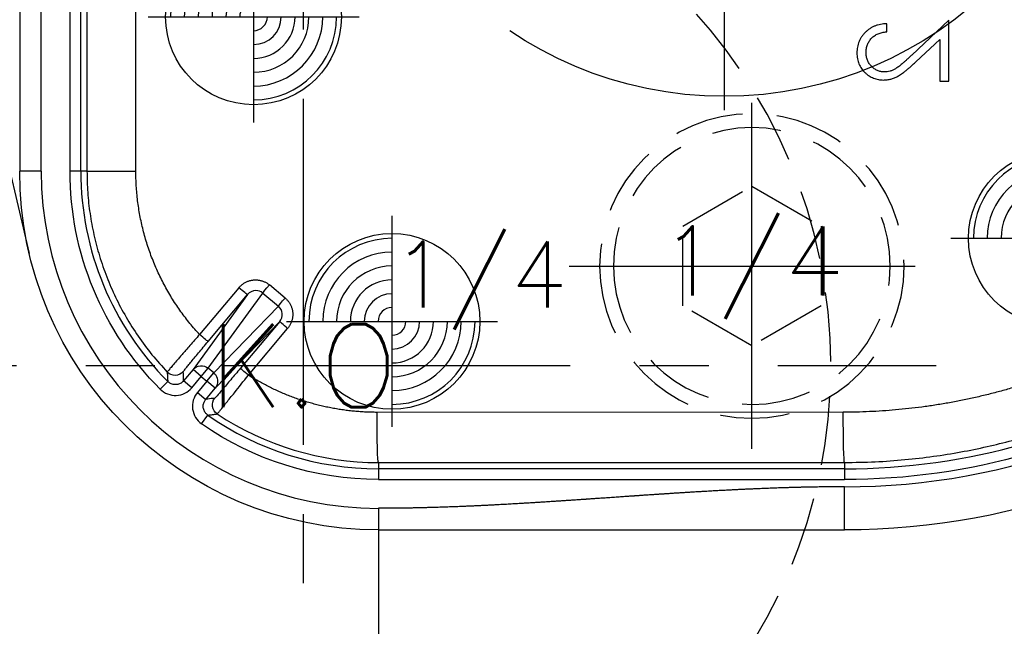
# Model space of a CAD drawing. Extents: x 2651 to 7771, y -1163 to 1075.
# Tile 56 of 256: x 4085 to 4121, y 23 to 45. Entities that reach past the tile are written whole.
import ezdxf
from ezdxf.enums import TextEntityAlignment as Align

# ---------------------------------------------------------------- set-up
doc = ezdxf.new("R2010")
doc.units = 0
doc.header["$LTSCALE"] = 10
for name, pattern in [('CENTER', [2, 1.25, -0.25, 0.25, -0.25]), ('CNSCEN', [17, 15, -1, 0, -1]), ('CNSHID', [4, 3, -1]), ('HIDDEN', [0.375, 0.25, -0.125])]:
    doc.linetypes.add(name, pattern=pattern)
doc.layers.get('0').update_dxf_attribs({"linetype": 'CONTINUOUS'})
doc.layers.get('Defpoints').update_dxf_attribs({"linetype": 'CONTINUOUS'})
for name, color, linetype in [('1', 7, 'CONTINUOUS'), ('9', 3, 'CONTINUOUS'), ('CEN', 1, 'CENTER'), ('COOL', 150, 'HIDDEN'), ('DIM', 3, 'CONTINUOUS'), ('HIDDEN', 6, 'HIDDEN'), ('PART', 7, 'CONTINUOUS'), ('PIN', 3, 'CONTINUOUS'), ('TEXT', 4, 'CONTINUOUS'), ('WL1-HL', 4, 'CNSHID'), ('WOR1-CL', 1, 'CNSCEN'), ('WOR1-DL', 7, 'CONTINUOUS')]:
    doc.layers.add(name, color=color, linetype=linetype)
doc.styles.add('china', font='txt')
doc.styles.get("Standard").update_dxf_attribs({"font": 'romans.shx'})
doc.dimstyles.new('MM& INCH5', dxfattribs={"dimtxt": 5, "dimasz": 2.5, "dimexe": 1, "dimexo": 0.5, "dimtad": 0, "dimrnd": 1.38778e-17, "dimzin": 9, "dimdsep": 46, "dimtxsty": 'Standard', "dimblk": 'CLOSED', "dimcen": 0, "dimclrd": 3, "dimclre": 3, "dimclrt": 3, "dimazin": 2, "dimtfac": 0.75, "dimtofl": 0, "dimtmove": 0, "dimatfit": 3, "dimfxl": 0, "dimtolj": 1, "dimarcsym": 0})

# ---------------------------------------------------------------- blocks, each defined once
blk = doc.blocks.new('DSD')
at = {"layer": '1', "color": 7, "linetype": 'Continuous'}
for p, q in [((451.7, 500.646), (459.524, 467.445)), ((459.179, 497.134), (459.179, 470.416)), ((492.74, 475.872), (491.4, 474.616)), ((492.74, 473.672), (492.74, 475.872)), ((490.498, 475.457), (490.498, 475.747)), ((491.543, 474.368), (492.408, 475.179)), ((492.408, 475.179), (492.408, 473.672)), ((492.408, 473.672), (492.74, 473.672))]:
    blk.add_line(p, q, dxfattribs=at)
at = {"layer": '1', "color": 110, "linetype": 'Continuous'}
blk.add_line((459.956, 470.416), (459.956, 497.134), dxfattribs=at)
at = {"layer": '1', "color": 252, "linetype": 'Continuous'}
for p, q in [((459.956, 470.416), (459.956, 497.134)), ((460.995, 482.542), (460.995, 470.416)), ((461.384, 470.416), (461.384, 482.542)), ((461.608, 482.319), (461.608, 470.416)), ((463.374, 470.416), (463.374, 482.306)), ((459.956, 470.416), (459.179, 470.416)), ((461.384, 470.416), (460.995, 470.416)), ((461.608, 470.416), (461.384, 470.416)), ((461.608, 470.416), (463.374, 470.416)), ((468.765, 465.838), (468.196, 466.313)), ((467.404, 465.96), (465.442, 463.254)), ((467.096, 466.21), (465.676, 464.517)), ((465.984, 464.267), (467.404, 465.96)), ((465.987, 463.3), (467.958, 466.018)), ((467.958, 466.018), (468.527, 465.543)), ((468.527, 465.543), (466.191, 463.129)), ((466.241, 462.583), (468.569, 464.99)), ((468.569, 464.99), (467.15, 463.299)), ((467.438, 463.049), (468.857, 464.74)), ((465.442, 463.254), (465.1, 462.846)), ((465.739, 463.004), (465.442, 463.254)), ((465.739, 463.004), (465.987, 463.3)), ((465.943, 462.833), (466.191, 463.129)), ((466.191, 463.129), (465.987, 463.3)), ((464.527, 462.821), (464.252, 462.547)), ((465.397, 462.596), (465.1, 462.846)), ((465.397, 462.596), (465.739, 463.004)), ((465.943, 462.833), (465.601, 462.426)), ((465.739, 463.004), (465.943, 462.833)), ((466.241, 462.583), (465.943, 462.833)), ((465.601, 462.426), (465.899, 462.176)), ((465.899, 462.176), (466.241, 462.583)), ((488.925, 461.711), (472.085, 461.707)), ((465.751, 461.289), (465.974, 461.607)), ((472.133, 459.893), (488.973, 459.897)), ((472.133, 459.893), (472.133, 459.668)), ((488.973, 459.897), (488.973, 459.668)), ((488.973, 459.668), (472.133, 459.668)), ((472.133, 459.668), (472.133, 459.279)), ((488.973, 459.668), (488.973, 459.279)), ((472.133, 459.279), (488.973, 459.279)), ((488.973, 457.462), (488.973, 459.017)), ((472.133, 458.24), (472.133, 457.462))]:
    blk.add_line(p, q, dxfattribs=at)
at = {"layer": '1', "color": 110, "linetype": 'Continuous'}
for centre, radius, start, end in [((488.973, 483.37), 24.354, 270, 351.2121), ((472.133, 470.416), 12.177, 180, 270)]:
    blk.add_arc(centre, radius, start, end, dxfattribs=at)
at = {"layer": '1', "color": 252, "linetype": 'Continuous'}
for centre, radius, start, end in [((488.973, 483.37), 24.354, 270, 351.2121), ((472.133, 470.416), 12.177, 180, 270), ((472.133, 470.416), 10.748, 180, 224.96), ((488.973, 483.37), 23.702, 270, 301.8934), ((472.133, 470.416), 10.748, 235.04, 270)]:
    blk.add_arc(centre, radius, start, end, dxfattribs=at)
at = {"layer": '1', "color": 7, "linetype": 'Continuous', "extrusion": (0, 0, -1)}
for centre, radius, start, end in [((-488.973, 483.37), 25.908, 188.7879, 270), ((-472.133, 470.416), 12.954, 270, 0)]:
    blk.add_arc(centre, radius, start, end, dxfattribs=at)
at = {"layer": '1', "color": 252, "linetype": 'Continuous', "extrusion": (0, 0, -1)}
for centre, radius, start, end in [((-472.133, 470.416), 11.137, 315.04, 0), ((-488.973, 483.37), 24.091, 238.1066, 270), ((-472.133, 470.416), 11.137, 270, 304.96)]:
    blk.add_arc(centre, radius, start, end, dxfattribs=at)
for centre, major_axis, ratio, start_param, end_param in [((468.206, 466.313), (0.249, 0.298), 0.020097, 3.263954, 4.695612), ((467.106, 466.21), (-0.298, 0.25), 0.016827, 3.150321, 4.732446), ((468.775, 465.838), (0.249, 0.298), 0.020097, 3.263954, 4.695612), ((468.867, 464.74), (0.298, -0.25), 0.016833, 1.590848, 3.132865), ((465.686, 464.517), (-0.298, 0.25), 0.016827, 3.150321, 4.732446), ((465.739, 463.004), (0.315, -0.228), 0.992489, 3.212987, 4.782718), ((464.789, 463.43), (-0.388, -0.012), 0.999914, 3.870966, 5.553812), ((465.943, 462.833), (0.279, -0.27), 0.992489, 4.64206, 6.211791), ((467.448, 463.049), (-0.298, 0.25), 0.016833, 4.732441, 6.274457), ((466.528, 461.972), (-0.056, 0.385), 0.999914, 3.870947, 5.55383), ((472.133, 461.707), (0, -1.814), 0.026177, 0.00873, 1.570802), ((488.973, 461.711), (0, -1.814), 0.026177, 0.00873, 1.570802)]:
    blk.add_ellipse(centre, major_axis=major_axis, ratio=ratio, start_param=start_param, end_param=end_param, dxfattribs=at)
at = {"layer": '1', "color": 7, "linetype": 'Continuous'}
for points, knots in [([(490.498, 475.747), (490.459, 475.746), (490.384, 475.742), (490.273, 475.724), (490.168, 475.7), (490.068, 475.664), (489.973, 475.621), (489.883, 475.568), (489.799, 475.506), (489.721, 475.435), (489.65, 475.359), (489.588, 475.276), (489.536, 475.189), (489.492, 475.099), (489.46, 475.003), (489.435, 474.903), (489.421, 474.799), (489.419, 474.728), (489.418, 474.691)], [0, 0, 0, 0, 0.068791, 0.135103, 0.198979, 0.261904, 0.323495, 0.385195, 0.446969, 0.509765, 0.572251, 0.633405, 0.693251, 0.752583, 0.812579, 0.873275, 0.93555, 1, 1, 1, 1]), ([(489.751, 474.706), (489.751, 474.732), (489.753, 474.781), (489.762, 474.854), (489.777, 474.924), (489.799, 474.99), (489.826, 475.054), (489.86, 475.114), (489.9, 475.17), (489.946, 475.223), (489.998, 475.272), (490.055, 475.315), (490.116, 475.353), (490.183, 475.386), (490.255, 475.412), (490.331, 475.433), (490.413, 475.449), (490.469, 475.454), (490.498, 475.457)], [0, 0, 0, 0, 0.064439, 0.126547, 0.186887, 0.245878, 0.304041, 0.362191, 0.420976, 0.48066, 0.5406, 0.600689, 0.661936, 0.724443, 0.789038, 0.856314, 0.926352, 1, 1, 1, 1]), ([(489.418, 474.691), (489.419, 474.656), (489.421, 474.586), (489.435, 474.484), (489.457, 474.387), (489.488, 474.295), (489.529, 474.209), (489.579, 474.128), (489.636, 474.052), (489.704, 473.983), (489.777, 473.919), (489.854, 473.865), (489.934, 473.818), (490.017, 473.779), (490.103, 473.75), (490.193, 473.728), (490.286, 473.716), (490.349, 473.714), (490.381, 473.713)], [0, 0, 0, 0, 0.069475, 0.136517, 0.200789, 0.26383, 0.325735, 0.387291, 0.449509, 0.512968, 0.576275, 0.63758, 0.697903, 0.757172, 0.816599, 0.876653, 0.93729, 1, 1, 1, 1]), ([(490.407, 474.004), (490.385, 474.004), (490.341, 474.005), (490.278, 474.016), (490.216, 474.031), (490.156, 474.053), (490.1, 474.083), (490.045, 474.118), (489.993, 474.159), (489.944, 474.207), (489.899, 474.259), (489.859, 474.314), (489.825, 474.372), (489.798, 474.434), (489.777, 474.498), (489.762, 474.565), (489.752, 474.634), (489.751, 474.682), (489.751, 474.706)], [0, 0, 0, 0, 0.061965, 0.122122, 0.180988, 0.239933, 0.299906, 0.359989, 0.421776, 0.486576, 0.551535, 0.615018, 0.677259, 0.73973, 0.80305, 0.866495, 0.931973, 1, 1, 1, 1]), ([(491.4, 474.616), (491.368, 474.586), (491.306, 474.527), (491.217, 474.444), (491.134, 474.369), (491.057, 474.302), (490.987, 474.245), (490.923, 474.194), (490.865, 474.154), (490.798, 474.11), (490.716, 474.067), (490.615, 474.03), (490.512, 474.008), (490.442, 474.005), (490.407, 474.004)], [0, 0, 0, 0, 0.110803, 0.212829, 0.306101, 0.390647, 0.466924, 0.534481, 0.593587, 0.644557, 0.7362, 0.825024, 0.911986, 1, 1, 1, 1]), ([(490.381, 473.713), (490.426, 473.715), (490.516, 473.718), (490.647, 473.744), (490.774, 473.786), (490.877, 473.836), (490.959, 473.886), (491.027, 473.932), (491.101, 473.985), (491.179, 474.046), (491.263, 474.115), (491.352, 474.192), (491.446, 474.277), (491.51, 474.337), (491.543, 474.368)], [0, 0, 0, 0, 0.098702, 0.195672, 0.292422, 0.391343, 0.444462, 0.504229, 0.570352, 0.642546, 0.722288, 0.807921, 0.90047, 1, 1, 1, 1])]:
    blk.add_open_spline(points, degree=3, knots=knots, dxfattribs=at)
at = {"layer": '1', "color": 252, "linetype": 'Continuous'}
for points, knots in [([(461.608, 470.416), (461.613, 470.162), (461.624, 469.65), (461.711, 468.882), (461.852, 468.115), (462.053, 467.352), (462.314, 466.599), (462.634, 465.86), (463.013, 465.141), (463.453, 464.447), (463.947, 463.78), (464.32, 463.368), (464.508, 463.162)], [0, 0, 0, 0, 0.095412, 0.191843, 0.289293, 0.387763, 0.487253, 0.587763, 0.689292, 0.791841, 0.895411, 1, 1, 1, 1]), ([(468.569, 464.99), (468.637, 465.07), (468.671, 465.176), (468.655, 465.38), (468.605, 465.478), (468.527, 465.543)], [0, 0, 0, 0, 0.5, 0.5, 1, 1, 1, 1]), ([(465.676, 464.517), (465.615, 464.449), (465.496, 464.314), (465.327, 464.123), (465.175, 463.95), (465.045, 463.8), (464.937, 463.674), (464.765, 463.473), (464.558, 463.234), (464.525, 463.186), (464.508, 463.162)], [0, 0, 0, 0, 0.098273, 0.192699, 0.281493, 0.363195, 0.43672, 0.501355, 0.746562, 1, 1, 1, 1]), ([(465.087, 463.179), (465.087, 463.184), (465.11, 463.212), (465.178, 463.296), (465.205, 463.33), (465.27, 463.409), (465.308, 463.455), (465.431, 463.605), (465.531, 463.726), (465.747, 463.984), (465.864, 464.125), (465.984, 464.267)], [0, 0, 0, 0, 0.25, 0.25, 0.375, 0.375, 0.5, 0.5, 0.75, 0.75, 1, 1, 1, 1]), ([(464.508, 463.163), (464.508, 463.158), (464.508, 463.154), (464.509, 463.138), (464.51, 463.124), (464.513, 463.055), (464.516, 463), (464.521, 462.928), (464.522, 462.912), (464.524, 462.87), (464.525, 462.846), (464.527, 462.821)], [0, 0, 0, 0, 0.03027, 0.03027, 0.151349, 0.151349, 0.635664, 0.635664, 0.782653, 0.782653, 1, 1, 1, 1]), ([(465.1, 462.846), (465.096, 462.935), (465.092, 463.025), (465.089, 463.137), (465.088, 463.158), (465.087, 463.18)], [0, 0, 0, 0, 0.806966, 0.806966, 1, 1, 1, 1]), ([(467.15, 463.299), (467.03, 463.156), (466.913, 463.017), (466.748, 462.822), (466.696, 462.76), (466.597, 462.643), (466.549, 462.588), (466.422, 462.439), (466.353, 462.359), (466.259, 462.251), (466.234, 462.222), (466.229, 462.221)], [0, 0, 0, 0, 0.25, 0.25, 0.375, 0.375, 0.5, 0.5, 0.75, 0.75, 1, 1, 1, 1]), ([(466.313, 461.648), (466.316, 461.651), (466.323, 461.658), (466.365, 461.709), (466.433, 461.792), (466.527, 461.909), (466.683, 462.103), (466.973, 462.462), (467.264, 462.83), (467.438, 463.049)], [0, 0, 0, 0, 0.094956, 0.193629, 0.295034, 0.397999, 0.501243, 0.703195, 1, 1, 1, 1]), ([(488.973, 459.897), (489.342, 459.902), (490.07, 459.912), (491.14, 459.991), (492.172, 460.109), (493.162, 460.268), (494.111, 460.461), (495.016, 460.684), (495.879, 460.932), (496.698, 461.201), (497.474, 461.488), (498.207, 461.787), (498.897, 462.097), (499.546, 462.412), (500.154, 462.731), (500.722, 463.048), (501.084, 463.267), (501.259, 463.373)], [0, 0, 0, 0, 0.085719, 0.168715, 0.24899, 0.326543, 0.401375, 0.473484, 0.542872, 0.609539, 0.673484, 0.734707, 0.793208, 0.848989, 0.902047, 0.952384, 1, 1, 1, 1]), ([(465.1, 462.846), (465.071, 462.818), (465.01, 462.758), (464.886, 462.709), (464.751, 462.703), (464.623, 462.741), (464.558, 462.795), (464.527, 462.821)], [0, 0, 0, 0, 0.188754, 0.394177, 0.605822, 0.811245, 1, 1, 1, 1]), ([(464.252, 462.547), (464.329, 462.47), (464.42, 462.411), (464.62, 462.333), (464.729, 462.315), (464.942, 462.324), (465.049, 462.351), (465.241, 462.446), (465.328, 462.513), (465.397, 462.596)], [0, 0, 0, 0, 0.25, 0.25, 0.5, 0.5, 0.75, 0.75, 1, 1, 1, 1]), ([(465.601, 462.426), (465.531, 462.342), (465.48, 462.246), (465.42, 462.04), (465.412, 461.93), (465.44, 461.718), (465.476, 461.614), (465.587, 461.431), (465.662, 461.351), (465.751, 461.289)], [0, 0, 0, 0, 0.25, 0.25, 0.5, 0.5, 0.75, 0.75, 1, 1, 1, 1]), ([(465.974, 461.607), (465.943, 461.634), (465.878, 461.689), (465.818, 461.808), (465.801, 461.942), (465.827, 462.073), (465.875, 462.142), (465.899, 462.176)], [0, 0, 0, 0, 0.188755, 0.394179, 0.605823, 0.811246, 1, 1, 1, 1]), ([(466.23, 462.222), (466.142, 462.209), (466.055, 462.197), (465.945, 462.182), (465.922, 462.179), (465.899, 462.176)], [0, 0, 0, 0, 0.788285, 0.788285, 1, 1, 1, 1]), ([(465.972, 461.607), (465.977, 461.608), (465.982, 461.608), (465.997, 461.61), (466.011, 461.612), (466.079, 461.62), (466.134, 461.626), (466.23, 461.638), (466.271, 461.643), (466.313, 461.648)], [0, 0, 0, 0, 0.030224, 0.030224, 0.151118, 0.151118, 0.634697, 0.634697, 1, 1, 1, 1])]:
    blk.add_open_spline(points, degree=3, knots=knots, dxfattribs=at)
at = {"layer": '1', "color": 7, "linetype": 'Continuous'}
for points, weights in [([(465.676, 464.517), (464.178, 466.144), (463.374, 468.205), (463.374, 470.416)], [1, 0.954385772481, 0.954385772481, 1]), ([(499.831, 464.659), (496.501, 462.718), (492.78, 461.712), (488.925, 461.711)], [1, 0.976931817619, 0.976931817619, 1]), ([(472.085, 461.707), (470.429, 461.707), (468.838, 462.166), (467.438, 463.049)], [1, 0.973777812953, 0.973777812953, 1])]:
    blk.add_rational_spline(points, weights, degree=3, dxfattribs=at)
at = {"layer": '1', "color": 252, "linetype": 'Continuous'}
for points in [[(467.096, 466.21), (467.391, 466.562), (467.846, 466.605), (468.196, 466.313)], [(468.765, 465.838), (469.114, 465.547), (469.152, 465.092), (468.857, 464.74)]]:
    blk.add_rational_spline(points, [1, 0.80498879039, 0.80498879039, 1], degree=3, dxfattribs=at)
for points in [[(467.708, 466.106), (467.593, 466.105), (467.479, 466.05), (467.404, 465.96)], [(467.958, 466.018), (467.889, 466.075), (467.799, 466.107), (467.708, 466.106)], [(466.313, 461.648), (468.026, 460.512), (470.077, 459.893), (472.133, 459.893)], [(488.973, 459.017), (483.359, 459.017), (477.746, 458.24), (472.133, 458.24)]]:
    blk.add_open_spline(points, degree=3, dxfattribs=at)
at = {"layer": '1', "color": 110, "linetype": 'Continuous'}
blk.add_open_spline([(488.973, 459.017), (487.97, 459.017), (486.868, 458.984), (485.886, 458.954), (484.763, 458.895), (483.828, 458.847), (482.658, 458.771), (482.19, 458.741), (481.605, 458.701), (481.255, 458.677), (480.553, 458.628), (479.851, 458.58), (479.5, 458.556), (478.916, 458.516), (478.448, 458.486), (477.279, 458.41), (476.343, 458.361), (475.22, 458.303), (474.238, 458.273), (473.136, 458.24), (472.133, 458.24)], degree=2, knots=[0, 0, 0, 0.125, 0.125, 0.25, 0.25, 0.375, 0.375, 0.4375, 0.4375, 0.5, 0.5, 0.5625, 0.5625, 0.625, 0.625, 0.75, 0.75, 0.875, 0.875, 1, 1, 1], dxfattribs=at)
at = {"layer": '1', "color": 7, "linetype": 'Continuous'}
blk.add_open_spline([(472.133, 457.462), (477.746, 457.462), (483.359, 457.462), (488.973, 457.462)], degree=3, dxfattribs=at)
blk = doc.blocks.new('*U23', base_point=(2059.08, 1167.823))
at = {"layer": 'CEN'}
for p, q in [((2059.08, 1190.683), (2059.08, 1144.963)), ((2036.22, 1167.823), (2081.94, 1167.823))]:
    blk.add_line(p, q, dxfattribs=at)
at = {"layer": 'HIDDEN'}
blk.add_circle((2059.08, 1167.823), 19.05, dxfattribs=at)
blk = doc.blocks.new('*D149')
at = {"layer": 'Defpoints', "color": 0}
for p in [(4171.684, 387.642), (3870.047, 12.642), (3896.684, 12.642)]:
    blk.add_point(p, dxfattribs=at)
at = {"layer": 'DIM', "color": 3, "lineweight": -2}
blk.add_line((3896.184, 12.642), (3870.047, 12.642), dxfattribs=at)
at = {"layer": 'DIM', "color": 3, "insert": (3844.303, 12.642), "char_height": 5, "attachment_point": 5}
blk.add_mtext('\\A1;375 [14.764]', dxfattribs=at)
blk = doc.blocks.new('_Closed')
at = {"color": 0, "linetype": 'ByBlock', "lineweight": -2}
for p, q in [((-1, 0.167), (0, 0)), ((-1, 0.167), (-1, -0.167)), ((0, 0), (-1, -0.167)), ((0, 0), (-1, 0))]:
    blk.add_line(p, q, dxfattribs=at)
blk = doc.blocks.new('*D151')
at = {"layer": 'Defpoints', "color": 0}
for p in [(4171.684, 387.642), (3870.047, -22.358), (3962.156, -22.358)]:
    blk.add_point(p, dxfattribs=at)
at = {"layer": 'DIM', "color": 3, "lineweight": -2}
blk.add_line((3961.656, -22.358), (3870.047, -22.358), dxfattribs=at)
at = {"layer": 'DIM', "color": 3, "insert": (3844.303, -22.358), "char_height": 5, "attachment_point": 5}
blk.add_mtext('\\A1;410 [16.142]', dxfattribs=at)
blk = doc.blocks.new('*D152')
at = {"layer": 'Defpoints', "color": 0}
for p in [(4171.684, 387.642), (3870.047, -84.358), (3941.504, -84.358)]:
    blk.add_point(p, dxfattribs=at)
at = {"layer": 'DIM', "color": 3, "lineweight": -2}
blk.add_line((3941.004, -84.358), (3870.047, -84.358), dxfattribs=at)
at = {"layer": 'DIM', "color": 3, "insert": (3844.303, -84.358), "char_height": 5, "attachment_point": 5}
blk.add_mtext('\\A1;472 [18.583]', dxfattribs=at)
blk = doc.blocks.new('*D153')
at = {"layer": 'Defpoints', "color": 0}
for p in [(4171.684, 387.642), (3870.047, -57.358), (4069.264, -57.358)]:
    blk.add_point(p, dxfattribs=at)
at = {"layer": 'DIM', "color": 3, "lineweight": -2}
blk.add_line((4068.764, -57.358), (3870.047, -57.358), dxfattribs=at)
at = {"layer": 'DIM', "color": 3, "insert": (3846.684, -57.358), "char_height": 5, "attachment_point": 5}
blk.add_mtext('\\A1;445 [17.52]', dxfattribs=at)
blk = doc.blocks.new('*D154')
at = {"layer": 'Defpoints', "color": 0}
for p in [(4171.684, 387.642), (3870.047, -104.358), (4071.444, -104.358)]:
    blk.add_point(p, dxfattribs=at)
at = {"layer": 'DIM', "color": 3, "lineweight": -2}
blk.add_line((4070.944, -104.358), (3870.047, -104.358), dxfattribs=at)
at = {"layer": 'DIM', "color": 3, "insert": (3846.684, -104.358), "char_height": 5, "attachment_point": 5}
blk.add_mtext('\\A1;492 [19.37]', dxfattribs=at)
blk = doc.blocks.new('*D155')
at = {"layer": 'Defpoints', "color": 0}
for p in [(4171.684, 387.642), (3870.047, -124.358), (4057.484, -124.358)]:
    blk.add_point(p, dxfattribs=at)
at = {"layer": 'DIM', "color": 3, "lineweight": -2}
blk.add_line((4056.984, -124.358), (3870.047, -124.358), dxfattribs=at)
at = {"layer": 'DIM', "color": 3, "insert": (3844.303, -124.358), "char_height": 5, "attachment_point": 5}
blk.add_mtext('\\A1;512 [20.157]', dxfattribs=at)
blk = doc.blocks.new('*D192')
at = {"layer": 'Defpoints', "color": 0}
for p in [(4171.684, 387.642), (3870.047, 32.042), (4076.434, 32.042)]:
    blk.add_point(p, dxfattribs=at)
at = {"layer": 'DIM', "color": 3, "lineweight": -2}
blk.add_line((4075.934, 32.042), (3870.047, 32.042), dxfattribs=at)
at = {"layer": 'DIM', "color": 3, "insert": (3849.065, 32.042), "char_height": 5, "attachment_point": 5}
blk.add_mtext('\\A1;355.6 [14]', dxfattribs=at)
blk = doc.blocks.new('*D194')
at = {"layer": 'Defpoints', "color": 0}
for p in [(4171.684, 387.642), (3974.684, -117.538), (3974.684, -149.953)]:
    blk.add_point(p, dxfattribs=at)
at = {"layer": 'DIM', "color": 3, "lineweight": -2}
blk.add_line((3974.684, -118.038), (3974.684, -149.953), dxfattribs=at)
at = {"layer": 'DIM', "color": 3, "insert": (3974.684, -172.959), "char_height": 5, "attachment_point": 5, "rotation": 90}
blk.add_mtext('\\A1;197 [7.756]', dxfattribs=at)
blk = doc.blocks.new('*D195')
at = {"layer": 'Defpoints', "color": 0}
for p in [(4171.684, 387.642), (4046.684, -137.358), (4046.684, -149.953)]:
    blk.add_point(p, dxfattribs=at)
at = {"layer": 'DIM', "color": 3, "lineweight": -2}
blk.add_line((4046.684, -137.858), (4046.684, -149.953), dxfattribs=at)
at = {"layer": 'DIM', "color": 3, "insert": (4046.684, -172.959), "char_height": 5, "attachment_point": 5, "rotation": 90}
blk.add_mtext('\\A1;125 [4.921]', dxfattribs=at)
blk = doc.blocks.new('*D196')
at = {"layer": 'Defpoints', "color": 0}
for p in [(4171.684, 387.642), (4064.684, -131.558), (4064.684, -149.953)]:
    blk.add_point(p, dxfattribs=at)
at = {"layer": 'DIM', "color": 3, "lineweight": -2}
blk.add_line((4064.684, -132.058), (4064.684, -149.953), dxfattribs=at)
at = {"layer": 'DIM', "color": 3, "insert": (4064.684, -172.959), "char_height": 5, "attachment_point": 5, "rotation": 90}
blk.add_mtext('\\A1;107 [4.213]', dxfattribs=at)
blk = doc.blocks.new('*D197')
at = {"layer": 'Defpoints', "color": 0}
for p in [(4171.684, 387.642), (4086.684, -119.598), (4086.684, -149.953)]:
    blk.add_point(p, dxfattribs=at)
at = {"layer": 'DIM', "color": 3, "lineweight": -2}
blk.add_line((4086.684, -120.098), (4086.684, -149.953), dxfattribs=at)
at = {"layer": 'DIM', "color": 3, "insert": (4086.684, -170.935), "char_height": 5, "attachment_point": 5, "rotation": 90}
blk.add_mtext('\\A1;85 [3.346]', dxfattribs=at)
blk = doc.blocks.new('*D198')
at = {"layer": 'Defpoints', "color": 0}
for p in [(4171.684, 387.642), (4096.684, -84.778), (4096.684, -149.953)]:
    blk.add_point(p, dxfattribs=at)
at = {"layer": 'DIM', "color": 3, "lineweight": -2}
blk.add_line((4096.684, -85.278), (4096.684, -149.953), dxfattribs=at)
at = {"layer": 'DIM', "color": 3, "insert": (4096.684, -170.935), "char_height": 5, "attachment_point": 5, "rotation": 90}
blk.add_mtext('\\A1;75 [2.953]', dxfattribs=at)
blk = doc.blocks.new('*D279')
at = {"layer": 'Defpoints', "color": 0}
for p in [(4171.684, 387.642), (3870.047, -67.358), (3896.684, -67.358)]:
    blk.add_point(p, dxfattribs=at)
at = {"layer": 'DIM', "color": 3, "lineweight": -2}
blk.add_line((3896.184, -67.358), (3870.047, -67.358), dxfattribs=at)
at = {"layer": 'DIM', "color": 3, "insert": (3844.303, -67.358), "char_height": 5, "attachment_point": 5}
blk.add_mtext('\\A1;455 [17.913]', dxfattribs=at)
blk = doc.blocks.new('*U10', base_point=(1624.618, 1808.955))
for p, q in [((1624.618, 1811.842), (1622.118, 1810.399)), ((1627.118, 1810.398), (1624.618, 1811.842)), ((1622.118, 1810.399), (1622.118, 1807.512)), ((1627.118, 1807.511), (1627.118, 1810.398)), ((1622.118, 1807.512), (1624.618, 1806.068)), ((1624.618, 1806.068), (1627.118, 1807.511))]:
    blk.add_line(p, q)
for radius in [5.5, 5]:
    blk.add_circle((1624.618, 1808.955), radius)
at = {"layer": 'CEN'}
for p, q in [((1624.618, 1815.555), (1624.618, 1802.355)), ((1618.018, 1808.955), (1631.218, 1808.955))]:
    blk.add_line(p, q, dxfattribs=at)
blk = doc.blocks.new('*X8')
at = {"color": 0}
for p, q in [((745.423, 286.51), (747.026, 288.113)), ((769.614, 286.66), (771.046, 288.092)), ((769.624, 285.963), (771.743, 288.082)), ((745.479, 285.86), (747.676, 288.057)), ((745.698, 285.371), (748.165, 287.838)), ((769.819, 285.451), (772.255, 287.887)), ((746.025, 284.992), (748.544, 287.51)), ((770.129, 285.053), (772.653, 287.577)), ((746.455, 284.714), (748.822, 287.081)), ((770.539, 284.757), (772.949, 287.167)), ((747.01, 284.562), (748.974, 286.526)), ((771.067, 284.578), (773.128, 286.639)), ((747.817, 284.662), (748.874, 285.719)), ((771.802, 284.605), (773.101, 285.904))]:
    blk.add_line(p, q, dxfattribs=at)
blk = doc.blocks.new('117')
at = {"layer": 'WL1-HL'}
for centre, radius in [((254.95, 1693.104), 13.87), ((254.95, 1693.104), 10.3), ((242.865, 1693.104), 1.785), ((267.035, 1693.104), 1.785)]:
    blk.add_circle(centre, radius, dxfattribs=at)
at = {"layer": 'WOR1-CL'}
for p, q in [((254.95, 1707.474), (254.95, 1678.734)), ((269.32, 1693.104), (240.58, 1693.104))]:
    blk.add_line(p, q, dxfattribs=at)
at = {"layer": 'WL1-HL'}
blk.add_blockref('*X8', (-504.334, 1406.767), dxfattribs=at)
at = {"layer": '9', "style": 'china'}
blk.add_text('2-117', height=2, dxfattribs=at).set_placement((251.365, 1693.722))
at = {"layer": 'WOR1-DL', "style": 'china', "oblique": 20}
blk.add_text('ARRK', height=0.8, dxfattribs=at).set_placement((256.305, 1696.027))
blk = doc.blocks.new('A$C257357D5')
at = {"layer": 'COOL'}
blk.add_blockref('117', (-315.95, -1725.104), dxfattribs=at)
blk = doc.blocks.new('*U6', base_point=(965.4695, 1808.9548))
blk.add_circle((965.4695, 1808.9548), 0.5)
for radius, start, end in [(0.4724, 90, 180), (0.3937, 90, 180), (0.315, 90, 180), (0.2362, 90, 180), (0.1575, 90, 180), (0.0787, 90, 180), (0.0787, 270, 0), (0.1575, 270, 0), (0.2362, 270, 0), (0.315, 270, 0), (0.3937, 270, 0), (0.4724, 270, 0)]:
    blk.add_arc((965.4695, 1808.9548), radius, start, end)
at = {"layer": 'PIN'}
for p, q in [((965.4695, 1809.5548), (965.4695, 1808.3548)), ((964.8695, 1808.9548), (966.0695, 1808.9548))]:
    blk.add_line(p, q, dxfattribs=at)

msp = doc.modelspace()

# ---------------------------------------------------------------- linework, layer by layer
msp.add_line((4098.192, 26.111), (4098.192, 15.079))

# ---------------------------------------------------------------- block references
at = {"layer": 'DIM'}
for name, p in [('DSD', (3626.059, -431.352)), ('A$C257357D5', (4171.684, 87.642))]:
    msp.add_blockref(name, p, dxfattribs=at)
at = {"layer": 'HIDDEN', "xscale": -1, "rotation": 180}
msp.add_blockref('*U10', (4111.684, 35.642), dxfattribs=at)
at = {"layer": 'PART', "xscale": -1, "rotation": 180}
msp.add_blockref('*U23', (4095.484, 32.042), dxfattribs=at)
at = {"layer": 'PIN', "xscale": 6.35, "yscale": 6.35, "zscale": 6.35}
for p in [(4093.684, 44.642), (4122.684, 36.642), (4098.684, 33.642)]:
    msp.add_blockref('*U6', p, dxfattribs=at)

# ---------------------------------------------------------------- texts
at = {"layer": 'PIN', "color": 4}
msp.add_text('1/4', height=2.3813, dxfattribs=at).set_placement((4098.684, 34.142))
at = {"layer": 'TEXT'}
for s, height, p in [('1/4', 2.5, (4111.684, 35.642)), ('K.O', 3, (4095.484, 32.042))]:
    msp.add_text(s, height=height, dxfattribs=at).set_placement(p, align=Align.MIDDLE)

# ---------------------------------------------------------------- dimensions: what is measured, and where the dimension line sits
at = {"layer": 'DIM'}
for feature_location, offset, dtype, picture, middle in [((3962.156, -22.358), (-92.109, 0), 0, '*D151', (3844.303, -22.358)), ((3941.504, -84.358), (-71.457, 0), 0, '*D152', (3844.303, -84.358)), ((3896.684, -67.358), (-26.637, 0), 0, '*D279', (3844.303, -67.358)), ((4057.484, -124.358), (-187.437, 0), 0, '*D155', (3844.303, -124.358)), ((3896.684, 12.642), (-26.637, 0), 0, '*D149', (3844.303, 12.642)), ((4069.264, -57.358), (-199.217, 0), 0, '*D153', (3846.684, -57.358)), ((4071.444, -104.358), (-201.397, 0), 0, '*D154', (3846.684, -104.358)), ((4076.434, 32.042), (-206.387, 0), 0, '*D192', (3849.065, 32.042)), ((3974.684, -117.538), (0, -32.415), 1, '*D194', (3974.684, -172.959)), ((4046.684, -137.358), (0, -12.595), 1, '*D195', (4046.684, -172.959)), ((4064.684, -131.558), (0, -18.395), 1, '*D196', (4064.684, -172.959)), ((4086.684, -119.598), (0, -30.355), 1, '*D197', (4086.684, -170.935)), ((4096.684, -84.778), (0, -65.175), 1, '*D198', (4096.684, -170.935))]:
    dim = msp.add_ordinate_dim(feature_location=feature_location, offset=offset, dtype=dtype, origin=(4171.684, 387.642), dimstyle='MM& INCH5', dxfattribs=at)
    dim.commit()
    dim.dimension.update_dxf_attribs({"geometry": picture, "text_midpoint": middle})

doc.saveas('drawing.dxf')
